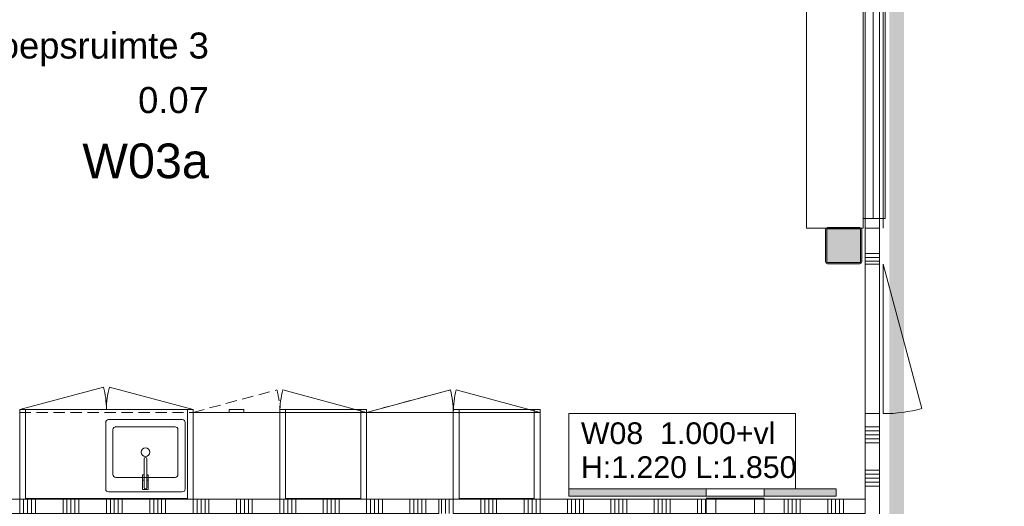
# Model space of a CAD drawing. Header units: millimetres. Extents: x -850 to 154668, y -80343 to 71019.
# Tile 86 of 147: x 3000 to 9812, y 34360 to 37727. Entities that reach past the tile are written whole.
import ezdxf
from ezdxf.enums import TextEntityAlignment as Align

# ---------------------------------------------------------------- set-up
doc = ezdxf.new("R2010")
doc.units = ezdxf.units.MM
doc.header["$MEASUREMENT"] = 0
doc.linetypes.add('B0702', pattern=[117.37, 78.119999, -39.250001])
for name, color, linetype in [('72 VI kastenwanden', 7, 'Continuous'), ('Info Wandafwerking aanduiding', 7, 'Continuous'), ('New_22 NC Binnenwanden', 7, 'Continuous'), ('New_22 NC Binnenwanden Deuren', 7, 'Continuous'), ('New_22 NC Binnenwanden Doorsnede-arcering', 7, 'Continuous'), ('New_22 NC Binnenwanden Laagscheidingslijnen', 7, 'Continuous'), ('New_22 NC Binnenwanden Ramen', 7, 'Continuous'), ('New_42 Binnenwandafw', 7, 'Continuous'), ('New_42 Binnenwandafw Doorsnede-arcering', 7, 'Continuous'), ('New_42 Binnenwandafw Ramen', 7, 'Continuous'), ('New_72 VI kastenwanden', 7, 'Continuous'), ('New_Info Wandafwerking aanduiding', 7, 'Continuous'), ('New_Info Wandafwerking aanduiding Doorsnede-arcering', 7, 'Continuous'), ('New_Z Ruimtefuncties', 7, 'Continuous'), ('New_Z Ruimtefuncties Zone omranding', 7, 'Continuous'), ('New_Z Ruimtefuncties Zone tekst', 7, 'Continuous'), ('S-COLS-____-OTLN.RVT S', 7, 'Continuous'), ('S-COLS-____-OTLN.RVT S 2D arcering', 7, 'Continuous')]:
    doc.layers.add(name, color=color, linetype=linetype)
doc.styles.add('GENERATED_STYLE_1', font='arial.ttf')
doc.styles.add('GENERATED_STYLE_2', font='arial.ttf')

# ---------------------------------------------------------------- blocks, each defined once
blk = doc.blocks.new('Kast basis 2D 22_3')
at = {"layer": 'New_72 VI kastenwanden', "color": 1, "linetype": 'Continuous', "lineweight": 0}
for p, q in [((0, 620), (1200, 620)), ((0, 0), (0, 620)), ((1200, 0), (1200, 620)), ((595, 550), (595, 90)), ((1125, 570), (615, 570)), ((890, 554), (850, 554)), ((850, 554), (850, 489)), ((890, 489), (890, 554)), ((1145, 90), (1145, 550)), ((850, 489), (861, 489)), ((861, 488), (850.3, 488)), ((850.3, 488), (850.3, 453)), ((861, 540), (861, 342.1)), ((861, 489), (861, 540)), ((861, 453), (861, 488)), ((879, 342.2), (879, 540)), ((879, 540), (879, 489)), ((879, 489), (890, 489)), ((889.7, 488), (879, 488)), ((879, 488), (879, 453)), ((889.7, 453), (889.7, 488)), ((645, 450), (645, 140)), ((1075, 470), (665, 470)), ((850.3, 453), (861, 453)), ((879, 453), (889.7, 453)), ((1095, 140), (1095, 450)), ((615, 70), (1125, 70)), ((665, 120), (1075, 120)), ((0, 0), (1200, 0)), ((0, 0), (579.6, -155.3)), ((1200, 0), (620.4, -155.3))]:
    blk.add_line(p, q, dxfattribs=at)
blk.add_circle((870, 295), 30, dxfattribs=at)
for centre, radius, start, end in [((615, 550), 20, 90, 180), ((870, 540), 9, 0, 180), ((870, 540), 9, 0, 180), ((1125, 550), 20, 0, 90), ((665, 450), 20, 90, 180), ((1075, 450), 20, 0, 90), ((870, 342.1), 9, 180.14724, 0.14724), ((665, 140), 20, 180, 270), ((1075, 140), 20, 270, 0), ((615, 90), 20, 180, 270), ((1125, 90), 20, 270, 0), ((0, 0), 600, 345, 0), ((1200, 0), 600, 180, 195)]:
    blk.add_arc(centre, radius, start, end, dxfattribs=at)
blk.add_point((665, 120), dxfattribs=at)
blk = doc.blocks.new('Kast basis 1D 22_9')
at = {"layer": 'New_72 VI kastenwanden', "color": 1, "linetype": 'Continuous', "lineweight": 0}
for p, q in [((0, 600), (600, 600)), ((0, 0), (0, 600)), ((600, 0), (600, 600)), ((0, 0), (600, 0)), ((0, 0), (579.6, -155.3))]:
    blk.add_line(p, q, dxfattribs=at)
blk.add_arc((0, 0), 600, 345, 0, dxfattribs=at)
blk = doc.blocks.new('R rechthoekige opening 22_16')
at = {"layer": 'New_42 Binnenwandafw Ramen', "color": 255, "linetype": 'Continuous', "lineweight": 0}
for p, q in [((-200, -57), (200, -57)), ((-200, -107), (-200, -57)), ((200, -107), (200, -57)), ((-200, -107), (200, -107))]:
    blk.add_line(p, q, dxfattribs=at)
for p in [(-200, -107), (200, -107)]:
    blk.add_point(p, dxfattribs=at)
blk = doc.blocks.new('Wall_380_1', base_point=(6800, 34410))
at = {"layer": 'New_42 Binnenwandafw Doorsnede-arcering', "linetype": 'Continuous', "lineweight": 0, "true_color": 0x934451}
for points in [[(6800, 34480), (6800, 34430), (7750, 34430), (7750, 34480)], [(8650, 34480), (8150, 34480), (8150, 34430), (8650, 34430)]]:
    blk.add_hatch(color=15, dxfattribs=at).paths.add_polyline_path(points)
at = {"layer": 'New_42 Binnenwandafw', "color": 15, "linetype": 'Continuous', "lineweight": 0, "true_color": 0x934451}
for p, q in [((7750, 34480), (7750, 34430)), ((8150, 34480), (8150, 34430))]:
    blk.add_line(p, q, dxfattribs=at)
at = {"layer": 'New_42 Binnenwandafw', "color": 15, "linetype": 'Continuous', "lineweight": 0, "true_color": 0x934451, "flags": 128}
for points in [[(7750, 34480), (6800, 34480)], [(6800, 34480), (6800, 34430)], [(8650, 34480), (8150, 34480)], [(8650, 34430), (8650, 34480)], [(6800, 34430), (7750, 34430)], [(8150, 34430), (8650, 34430)]]:
    blk.add_lwpolyline(points, dxfattribs=at)
at = {"layer": 'New_42 Binnenwandafw', "color": 15, "linetype": 'Continuous', "lineweight": 0, "true_color": 0x934451}
for p in [(7750, 34480), (8150, 34480)]:
    blk.add_point(p, dxfattribs=at)
at = {"layer": 'New_42 Binnenwandafw Ramen', "color": 255, "linetype": 'Continuous', "lineweight": 0, "zscale": 1000, "rotation": 180.0003080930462}
blk.add_blockref('R rechthoekige opening 22_16', (7950, 34373), dxfattribs=at)
blk = doc.blocks.new('Column 14[14]_1', base_point=(0.5, 3))
at = {"layer": 'S-COLS-____-OTLN.RVT S 2D arcering', "linetype": 'Continuous', "lineweight": 0, "true_color": 0x778488}
h = blk.add_hatch(color=8, dxfattribs=at)
h.paths.add_polyline_path([(8575.5, 36051), (8576.5, 36046), (8579.3, 36041.8), (8583.5, 36038.9), (8588.5, 36038), (8812.5, 36038), (8817.5, 36038.9), (8821.7, 36041.8), (8824.5, 36046), (8825.5, 36051), (8825.5, 36275), (8824.5, 36279.9), (8821.7, 36284.1), (8817.5, 36287), (8812.5, 36288), (8588.5, 36288), (8583.5, 36287), (8579.3, 36284.1), (8576.5, 36279.9), (8575.5, 36275)])
h.paths.add_polyline_path([(8812.5, 36046), (8588.5, 36046), (8586.6, 36046.3), (8585, 36047.4), (8583.9, 36049), (8583.5, 36051), (8583.5, 36275), (8583.9, 36276.9), (8585, 36278.5), (8586.6, 36279.6), (8588.5, 36280), (8812.5, 36280), (8814.4, 36279.6), (8816.1, 36278.5), (8817.1, 36276.9), (8817.5, 36275), (8817.5, 36051), (8817.1, 36049), (8816.1, 36047.4), (8814.4, 36046.3)], flags=0)
blk.add_hatch(color=8, dxfattribs=at).paths.add_polyline_path([(8812.5, 36280), (8588.5, 36280), (8586.6, 36279.6), (8585, 36278.5), (8583.9, 36276.9), (8583.5, 36275), (8583.5, 36051), (8583.9, 36049), (8585, 36047.4), (8586.6, 36046.3), (8588.5, 36046), (8812.5, 36046), (8814.4, 36046.3), (8816.1, 36047.4), (8817.1, 36049), (8817.5, 36051), (8817.5, 36275), (8817.1, 36276.9), (8816.1, 36278.5), (8814.4, 36279.6)])
at = {"layer": 'S-COLS-____-OTLN.RVT S', "color": 1, "linetype": 'Continuous', "lineweight": 0}
for p, q in [((8576.5, 36279.9), (8575.5, 36275)), ((8575.5, 36275), (8575.5, 36051)), ((8579.3, 36284.1), (8576.5, 36279.9)), ((8583.5, 36287), (8579.3, 36284.1)), ((8588.5, 36288), (8583.5, 36287)), ((8583.5, 36275), (8583.9, 36276.9)), ((8583.5, 36051), (8583.5, 36275)), ((8583.9, 36276.9), (8585, 36278.5)), ((8585, 36278.5), (8586.6, 36279.6)), ((8586.6, 36279.6), (8588.5, 36280)), ((8812.5, 36288), (8588.5, 36288)), ((8588.5, 36280), (8812.5, 36280)), ((8817.5, 36287), (8812.5, 36288)), ((8812.5, 36280), (8814.4, 36279.6)), ((8814.4, 36279.6), (8816.1, 36278.5)), ((8816.1, 36278.5), (8817.1, 36276.9)), ((8817.1, 36276.9), (8817.5, 36275)), ((8821.7, 36284.1), (8817.5, 36287)), ((8817.5, 36275), (8817.5, 36051)), ((8824.5, 36279.9), (8821.7, 36284.1)), ((8825.5, 36275), (8824.5, 36279.9)), ((8825.5, 36051), (8825.5, 36275)), ((8575.5, 36051), (8576.5, 36046)), ((8576.5, 36046), (8579.3, 36041.8)), ((8579.3, 36041.8), (8583.5, 36038.9)), ((8583.9, 36049), (8583.5, 36051)), ((8583.5, 36038.9), (8588.5, 36038)), ((8585, 36047.4), (8583.9, 36049)), ((8586.6, 36046.3), (8585, 36047.4)), ((8588.5, 36046), (8586.6, 36046.3)), ((8812.5, 36046), (8588.5, 36046)), ((8588.5, 36038), (8812.5, 36038)), ((8814.4, 36046.3), (8812.5, 36046)), ((8812.5, 36038), (8817.5, 36038.9)), ((8816.1, 36047.4), (8814.4, 36046.3)), ((8817.1, 36049), (8816.1, 36047.4)), ((8817.5, 36051), (8817.1, 36049)), ((8817.5, 36038.9), (8821.7, 36041.8)), ((8821.7, 36041.8), (8824.5, 36046)), ((8824.5, 36046), (8825.5, 36051))]:
    blk.add_line(p, q, dxfattribs=at)
blk = doc.blocks.new('Kast wand 2D 22')
at = {"layer": 'New_72 VI kastenwanden', "color": 1, "linetype": 'B0702', "lineweight": 0}
for p, q in [((1200, 600), (0, 600)), ((0, 600), (0, 0)), ((1200, 0), (1200, 600)), ((0, 0), (1200, 0))]:
    blk.add_line(p, q, dxfattribs=at)
blk = doc.blocks.new('#72 ladekast 4L')
at = {"layer": 'New_72 VI kastenwanden', "color": 9, "linetype": 'Continuous', "lineweight": 0}
for p, q in [((20, 620), (0, 620)), ((0, 620), (0, 40)), ((580, 620), (20, 620)), ((600, 620), (580, 620)), ((600, 40), (600, 620)), ((0, 40), (0, 20)), ((0, 20), (600, 20)), ((350, 20), (250, 20)), ((250, 20), (250, 0)), ((250, 0), (350, 0)), ((350, 0), (350, 20)), ((600, 20), (600, 40))]:
    blk.add_line(p, q, dxfattribs=at)
blk = doc.blocks.new('Kast wand 1D 22_13')
at = {"layer": 'New_72 VI kastenwanden', "color": 1, "linetype": 'B0702', "lineweight": 0}
for p, q in [((600, 600), (0, 600)), ((0, 600), (0, 0)), ((600, 0), (600, 600)), ((0, 0), (600, 0))]:
    blk.add_line(p, q, dxfattribs=at)
blk = doc.blocks.new('Kast wand 1D 22_14')
at = {"layer": 'New_72 VI kastenwanden', "color": 1, "linetype": 'B0702', "lineweight": 0}
for p, q in [((600, 600), (0, 600)), ((0, 600), (0, 0)), ((600, 0), (600, 600)), ((0, 0), (600, 0)), ((0, 0), (579.6, -155.3))]:
    blk.add_line(p, q, dxfattribs=at)
blk.add_arc((0, 0), 600, 345, 0, dxfattribs=at)
blk = doc.blocks.new('#72 kadervak')
at = {"layer": 'New_72 VI kastenwanden', "color": 7, "linetype": 'Continuous', "lineweight": 0}
for p, q in [((600, 620), (0, 620)), ((0, 620), (0, 0)), ((600, 620), (0, 620)), ((0, 620), (0, 0)), ((40, 620), (0, 620)), ((0, 620), (0, 0)), ((40, 0), (40, 620)), ((560, 620), (40, 620)), ((40, 620), (40, 615)), ((40, 615), (560, 615)), ((600, 620), (560, 620)), ((560, 620), (560, 0)), ((560, 615), (560, 620)), ((600, 0), (600, 620)), ((600, 0), (600, 620)), ((600, 0), (600, 620)), ((0, 0), (600, 0)), ((0, 0), (600, 0)), ((0, 0), (40, 0)), ((560, 0), (600, 0))]:
    blk.add_line(p, q, dxfattribs=at)
blk = doc.blocks.new('Kast hoog 1D 22_2')
at = {"layer": 'New_72 VI kastenwanden', "color": 1, "linetype": 'Continuous', "lineweight": 0}
for p, q in [((600, 600), (0, 600)), ((0, 600), (0, 0)), ((600, 0), (600, 600)), ((0, 0), (600, 0)), ((0, 0), (579.6, -155.3))]:
    blk.add_line(p, q, dxfattribs=at)
blk.add_arc((0, 0), 600, 345, 0, dxfattribs=at)
blk = doc.blocks.new('#72 pantryvak 600#3')
at = {"layer": '72 VI kastenwanden', "color": 1, "linetype": 'Continuous', "lineweight": 0}
for p, q in [((1200, 620), (0, 620)), ((0, 620), (0, 0)), ((40, 620), (0, 620)), ((0, 620), (0, 0)), ((1160, 620), (40, 620)), ((40, 620), (40, 0)), ((40, 0), (40, 620)), ((1160, 620), (40, 620)), ((40, 620), (40, 615)), ((40, 615), (1160, 615)), ((1160, 0), (1160, 620)), ((1160, 615), (1160, 620)), ((1160, 620), (1160, 0)), ((1200, 620), (1160, 620)), ((1200, 0), (1200, 620)), ((1200, 0), (1200, 620)), ((0, 0), (1200, 0)), ((0, 0), (40, 0)), ((40, 0), (1160, 0)), ((1160, 0), (1200, 0))]:
    blk.add_line(p, q, dxfattribs=at)
blk = doc.blocks.new('*X2472')
at = {"layer": 'New_22 NC Binnenwanden Doorsnede-arcering', "color": 254, "linetype": 'Continuous', "lineweight": 0, "true_color": 0xe9ebeb}
for p, q in [((8850, 36109.7), (8915.9, 36109.7)), ((8915.9, 36109.7), (8950, 36109.7)), ((8850, 36082.3), (8915.9, 36082.3)), ((8850, 36054.9), (8915.9, 36054.9)), ((8915.9, 36082.3), (8950, 36082.3)), ((8915.9, 36054.9), (8950, 36054.9))]:
    blk.add_line(p, q, dxfattribs=at)
blk = doc.blocks.new('*X2473')
at = {"layer": 'New_22 NC Binnenwanden Doorsnede-arcering', "color": 254, "linetype": 'Continuous', "lineweight": 0, "true_color": 0xe9ebeb}
for p, q in [((8850, 34909.7), (8915.9, 34909.7)), ((8850, 34882.3), (8915.9, 34882.3)), ((8915.9, 34909.7), (8950, 34909.7)), ((8915.9, 34882.3), (8950, 34882.3)), ((8850, 34854.9), (8915.9, 34854.9)), ((8850, 34827.4), (8915.9, 34827.4)), ((8915.9, 34854.9), (8950, 34854.9)), ((8915.9, 34827.4), (8950, 34827.4)), ((8850, 34800), (8915.9, 34800)), ((8915.9, 34800), (8950, 34800)), ((8850, 34609.7), (8915.9, 34609.7)), ((8915.9, 34609.7), (8950, 34609.7)), ((8850, 34582.3), (8915.9, 34582.3)), ((8850, 34554.9), (8915.9, 34554.9)), ((8915.9, 34582.3), (8950, 34582.3)), ((8915.9, 34554.9), (8950, 34554.9)), ((8850, 34527.4), (8915.9, 34527.4)), ((8850, 34500), (8915.9, 34500)), ((8915.9, 34527.4), (8950, 34527.4)), ((8915.9, 34500), (8950, 34500))]:
    blk.add_line(p, q, dxfattribs=at)
blk = doc.blocks.new('#Pui inbouwgarderobe 01')
at = {"layer": 'New_22 NC Binnenwanden Ramen', "color": 9, "linetype": 'Continuous', "lineweight": 0}
for p, q in [((-1600, 0), (-1600, -392)), ((-1533, 0), (-1600, 0)), ((1533, 0), (-1533, 0)), ((1600, 0), (1533, 0)), ((1600, -392), (1600, 0)), ((-1600, -392), (-1533, -392)), ((-1533, -392), (-1533, -513)), ((-1533, -392), (1533, -392)), ((1533, -513), (1533, -392)), ((1533, -392), (1600, -392)), ((-1533, -513), (-1533, -543)), ((1533, -531), (-1533, -531)), ((-1533, -543), (-1515, -543)), ((-1515, -543), (1515, -543)), ((1515, -543), (1533, -543)), ((1533, -543), (1533, -513))]:
    blk.add_line(p, q, dxfattribs=at)
at = {"layer": 'New_22 NC Binnenwanden Ramen', "color": 1, "linetype": 'Continuous', "lineweight": 0}
for p, q in [((1533, -462), (-1533, -462)), ((-1533, -513), (-1533, -543)), ((-1533, -543), (-1533, -513)), ((-1533, -513), (-1533, -543)), ((-1533, -543), (-1533, -513)), ((-1533, -513), (-1533, -543)), ((-1533, -543), (-1533, -513)), ((-1533, -543), (-1515, -543)), ((-1515, -543), (-1533, -543)), ((1515, -543), (1533, -543)), ((1533, -543), (1515, -543)), ((1533, -543), (1533, -513)), ((1533, -513), (1533, -543)), ((1533, -543), (1533, -513))]:
    blk.add_line(p, q, dxfattribs=at)
blk = doc.blocks.new('Rnx verticaal 22')
at = {"layer": 'New_22 NC Binnenwanden Ramen', "color": 1, "linetype": 'Continuous', "lineweight": 0}
for p, q in [((-1600, 0), (-1533, 0)), ((-1533, 0), (-1533, -139)), ((-1533, 0), (1533, 0)), ((1533, -139), (1533, 0)), ((1533, 0), (1600, 0)), ((-1533, -139), (-1600, -139)), ((1533, -139), (-1533, -139)), ((1600, -139), (1533, -139))]:
    blk.add_line(p, q, dxfattribs=at)
at = {"layer": 'New_22 NC Binnenwanden Ramen', "color": 7, "linetype": 'Continuous', "lineweight": 0}
for p, q in [((-1600, -25), (-1600, -125)), ((-1600, -25), (-1600, -125)), ((1600, -25), (1600, -125)), ((1600, -25), (1600, -125))]:
    blk.add_line(p, q, dxfattribs=at)
blk = doc.blocks.new('D1 22')
at = {"layer": 'New_22 NC Binnenwanden Deuren', "color": 1, "linetype": 'Continuous', "lineweight": 0}
for q in [(-481.8, 267.6), (-517, 0)]:
    blk.add_line((517, 0), q, dxfattribs=at)
at = {"layer": 'New_22 NC Binnenwanden Deuren', "color": 7, "linetype": 'Continuous', "lineweight": 0}
for p, q in [((-517, -25), (-517, -125)), ((-517, -25), (-517, -125)), ((517, -25), (517, -125)), ((517, -25), (517, -125))]:
    blk.add_line(p, q, dxfattribs=at)
at = {"layer": 'New_22 NC Binnenwanden Deuren', "color": 1, "linetype": 'Continuous', "lineweight": 0}
blk.add_arc((517, 0), 1034, 165, 180, dxfattribs=at)
blk = doc.blocks.new('Wall_492_1', base_point=(8850, 46990))
at = {"layer": 'New_22 NC Binnenwanden', "color": 8, "linetype": 'Continuous', "lineweight": 0, "true_color": 0x778488}
for p, q in [((8950, 36035), (8850, 36035)), ((8950, 35001), (8850, 35001))]:
    blk.add_line(p, q, dxfattribs=at)
at = {"layer": 'New_22 NC Binnenwanden', "color": 8, "linetype": 'Continuous', "lineweight": 0, "true_color": 0x778488, "flags": 128}
for points in [[(8850, 36285), (8850, 36035)], [(8950, 36035), (8950, 36285)], [(8850, 35001), (8850, 34410)], [(8950, 34310), (8950, 35001)]]:
    blk.add_lwpolyline(points, dxfattribs=at)
at = {"layer": 'New_22 NC Binnenwanden Laagscheidingslijnen', "color": 8, "linetype": 'Continuous', "lineweight": 0, "true_color": 0x778488}
blk.add_line((8850, 34310), (8850, 34410), dxfattribs=at)
at = {"layer": 'New_22 NC Binnenwanden', "color": 8, "lineweight": 0, "true_color": 0x778488}
for name in ['*X2472', '*X2473']:
    blk.add_blockref(name, (0, 0), dxfattribs=at)
at = {"layer": 'New_22 NC Binnenwanden Deuren', "color": 1, "linetype": 'Continuous', "lineweight": 0, "xscale": -0.9999999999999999, "zscale": 1000, "rotation": 270.0000199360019}
blk.add_blockref('D1 22', (8975, 35518), dxfattribs=at)
at = {"layer": 'New_22 NC Binnenwanden Ramen', "color": 1, "linetype": 'Continuous', "lineweight": 0, "xscale": 1.00000000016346, "zscale": 1000, "rotation": 90.00001993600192}
blk.add_blockref('#Pui inbouwgarderobe 01', (8444, 37885), dxfattribs=at)
at = {"layer": 'New_22 NC Binnenwanden Ramen', "color": 1, "linetype": 'Continuous', "lineweight": 0, "zscale": 1000, "rotation": 270.0000199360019}
blk.add_blockref('Rnx verticaal 22', (8975, 37885), dxfattribs=at)
blk = doc.blocks.new('*X2489')
at = {"layer": 'New_22 NC Binnenwanden Doorsnede-arcering', "color": 254, "linetype": 'Continuous', "lineweight": 0, "true_color": 0xe9ebeb}
for p, q in [((5917.7, 34310), (5917.7, 34410)), ((5945.1, 34310), (5945.1, 34410)), ((5972.6, 34310), (5972.6, 34410)), ((6000, 34310), (6000, 34410)), ((6190.3, 34310), (6190.3, 34410)), ((6217.7, 34310), (6217.7, 34410)), ((6245.1, 34310), (6245.1, 34410)), ((6272.6, 34310), (6272.6, 34410)), ((6300, 34310), (6300, 34410)), ((6490.3, 34310), (6490.3, 34410)), ((6517.7, 34310), (6517.7, 34410)), ((6545.1, 34310), (6545.1, 34410)), ((6572.6, 34310), (6572.6, 34410)), ((6600, 34310), (6600, 34410)), ((6790.3, 34310), (6790.3, 34410)), ((6817.7, 34310), (6817.7, 34410)), ((6845.1, 34310), (6845.1, 34410)), ((6872.6, 34310), (6872.6, 34410)), ((6900, 34310), (6900, 34410)), ((7090.3, 34310), (7090.3, 34410)), ((7117.7, 34310), (7117.7, 34410)), ((7145.1, 34310), (7145.1, 34410)), ((7172.6, 34310), (7172.6, 34410)), ((7200, 34310), (7200, 34410)), ((7390.3, 34310), (7390.3, 34410)), ((7417.7, 34310), (7417.7, 34410)), ((7445.1, 34310), (7445.1, 34410)), ((7472.6, 34310), (7472.6, 34410)), ((7500, 34310), (7500, 34410)), ((7690.3, 34310), (7690.3, 34410)), ((7717.7, 34310), (7717.7, 34410)), ((7745.1, 34310), (7745.1, 34410))]:
    blk.add_line(p, q, dxfattribs=at)
blk = doc.blocks.new('*X2490')
at = {"layer": 'New_22 NC Binnenwanden Doorsnede-arcering', "color": 254, "linetype": 'Continuous', "lineweight": 0, "true_color": 0xe9ebeb}
for p, q in [((8290.3, 34310), (8290.3, 34410)), ((8317.7, 34310), (8317.7, 34410)), ((8345.1, 34310), (8345.1, 34410)), ((8372.6, 34310), (8372.6, 34410)), ((8400, 34310), (8400, 34410)), ((8590.3, 34310), (8590.3, 34410)), ((8617.7, 34310), (8617.7, 34410)), ((8645.1, 34310), (8645.1, 34410)), ((8672.6, 34310), (8672.6, 34410)), ((8700, 34310), (8700, 34410))]:
    blk.add_line(p, q, dxfattribs=at)
blk = doc.blocks.new('R1 22_12')
at = {"layer": 'New_22 NC Binnenwanden Ramen', "color": 1, "linetype": 'Continuous', "lineweight": 0}
for p, q in [((-200, 0), (-133, 0)), ((-133, 0), (-133, -114)), ((-133, 0), (133, 0)), ((133, -114), (133, 0)), ((133, 0), (200, 0)), ((-133, -114), (-200, -114)), ((133, -114), (-133, -114)), ((200, -114), (133, -114))]:
    blk.add_line(p, q, dxfattribs=at)
at = {"layer": 'New_22 NC Binnenwanden Ramen', "color": 9, "linetype": 'Continuous', "lineweight": 0}
for p, q in [((-200, -7), (200, -7)), ((-200, -107), (200, -107))]:
    blk.add_line(p, q, dxfattribs=at)
at = {"layer": 'New_22 NC Binnenwanden Ramen', "color": 7, "linetype": 'Continuous', "lineweight": 0}
for p, q in [((-200, -7), (-200, -107)), ((-200, -7), (-200, -107)), ((200, -7), (200, -107)), ((200, -7), (200, -107))]:
    blk.add_line(p, q, dxfattribs=at)
blk = doc.blocks.new('Wall_494_1', base_point=(5900, 34310))
at = {"layer": 'New_22 NC Binnenwanden', "color": 8, "linetype": 'Continuous', "lineweight": 0, "true_color": 0x778488}
for p, q in [((7750, 34410), (7750, 34310)), ((8150, 34410), (8150, 34310))]:
    blk.add_line(p, q, dxfattribs=at)
at = {"layer": 'New_22 NC Binnenwanden', "color": 8, "linetype": 'Continuous', "lineweight": 0, "true_color": 0x778488, "flags": 128}
for points in [[(7750, 34410), (5900, 34410)], [(5900, 34410), (5900, 34310)], [(8850, 34410), (8150, 34410)], [(6000, 34310), (7750, 34310)], [(8150, 34310), (8850, 34310)]]:
    blk.add_lwpolyline(points, dxfattribs=at)
at = {"layer": 'New_22 NC Binnenwanden Laagscheidingslijnen', "color": 8, "linetype": 'Continuous', "lineweight": 0, "true_color": 0x778488}
blk.add_line((8850, 34310), (8850, 34410), dxfattribs=at)
at = {"layer": 'New_22 NC Binnenwanden', "color": 8, "lineweight": 0, "true_color": 0x778488}
for name in ['*X2489', '*X2490']:
    blk.add_blockref(name, (0, 0), dxfattribs=at)
at = {"layer": 'New_22 NC Binnenwanden Ramen', "color": 1, "linetype": 'Continuous', "lineweight": 0, "xscale": -1, "zscale": 1000}
blk.add_blockref('R1 22_12', (7950, 34417), dxfattribs=at)
blk = doc.blocks.new('*X2629')
at = {"layer": 'New_22 NC Binnenwanden Doorsnede-arcering', "color": 254, "linetype": 'Continuous', "lineweight": 0, "true_color": 0xe9ebeb}
for p, q in [((2999.9, 34410), (2999.9, 34310)), ((3027.3, 34410), (3027.3, 34310)), ((3054.8, 34410), (3054.8, 34310)), ((3082.2, 34410), (3082.2, 34310)), ((3109.6, 34410), (3109.6, 34310)), ((3299.9, 34410), (3299.9, 34310)), ((3327.3, 34410), (3327.3, 34310)), ((3354.8, 34410), (3354.8, 34310)), ((3382.2, 34410), (3382.2, 34310)), ((3409.6, 34410), (3409.6, 34310)), ((3599.9, 34410), (3599.9, 34310)), ((3627.3, 34410), (3627.3, 34310)), ((3654.8, 34410), (3654.8, 34310)), ((3682.2, 34410), (3682.2, 34310)), ((3709.6, 34410), (3709.6, 34310)), ((3899.9, 34410), (3899.9, 34310)), ((3927.3, 34410), (3927.3, 34310)), ((3954.8, 34410), (3954.8, 34310)), ((3982.2, 34410), (3982.2, 34310)), ((4009.6, 34410), (4009.6, 34310)), ((4199.9, 34410), (4199.9, 34310)), ((4227.3, 34410), (4227.3, 34310)), ((4254.8, 34410), (4254.8, 34310)), ((4282.2, 34410), (4282.2, 34310)), ((4309.6, 34410), (4309.6, 34310)), ((4499.9, 34410), (4499.9, 34310)), ((4527.3, 34410), (4527.3, 34310)), ((4554.8, 34410), (4554.8, 34310)), ((4582.2, 34410), (4582.2, 34310)), ((4609.6, 34410), (4609.6, 34310)), ((4799.9, 34410), (4799.9, 34310)), ((4827.3, 34410), (4827.3, 34310)), ((4854.8, 34410), (4854.8, 34310)), ((4882.2, 34410), (4882.2, 34310)), ((4909.6, 34410), (4909.6, 34310)), ((5099.9, 34410), (5099.9, 34310)), ((5127.3, 34410), (5127.3, 34310)), ((5154.8, 34410), (5154.8, 34310)), ((5182.2, 34410), (5182.2, 34310)), ((5209.6, 34410), (5209.6, 34310)), ((5399.9, 34410), (5399.9, 34310)), ((5427.3, 34410), (5427.3, 34310)), ((5454.8, 34410), (5454.8, 34310)), ((5482.2, 34410), (5482.2, 34310)), ((5509.6, 34410), (5509.6, 34310)), ((5699.9, 34410), (5699.9, 34310)), ((5727.3, 34410), (5727.3, 34310)), ((5754.8, 34410), (5754.8, 34310)), ((5782.2, 34410), (5782.2, 34310)), ((5809.6, 34410), (5809.6, 34310))]:
    blk.add_line(p, q, dxfattribs=at)
blk = doc.blocks.new('Wall_531_1', base_point=(5900, 34410))
at = {"layer": 'New_22 NC Binnenwanden', "color": 8, "linetype": 'Continuous', "lineweight": 0, "true_color": 0x778488, "flags": 128}
for points in [[(5900, 34410), (2900, 34410)], [(2900, 34310), (2900, 34410)], [(5900, 34310), (5900, 34410)], [(2900, 34310), (5900, 34310)]]:
    blk.add_lwpolyline(points, dxfattribs=at)
at = {"layer": 'New_22 NC Binnenwanden', "color": 8, "lineweight": 0, "true_color": 0x778488}
blk.add_blockref('*X2629', (0, 0), dxfattribs=at)
blk = doc.blocks.new('Groepsruimte 3_0.07_65_1', base_point=(3459.6, 37113.4))
at = {"layer": 'New_Z Ruimtefuncties Zone tekst', "color": 2, "lineweight": 0}
for tag, height, style, p in [('DUMMY_938', 180, 'GENERATED_STYLE_1', (4308.8, 37679.1)), ('ROOM_NAME', 180, 'GENERATED_STYLE_1', (4308.8, 37638)), ('ROOM_NUMBER', 180, 'GENERATED_STYLE_1', (4308.8, 37260.8)), ('DUMMY_939', 180, 'GENERATED_STYLE_1', (4308.8, 37302)), ('stWallCovering', 240, 'GENERATED_STYLE_2', (4308.8, 36870))]:
    blk.add_attdef(tag, text='', height=height, dxfattribs=dict(at, style=style)).set_placement(p, align=Align.TOP_RIGHT)
at = {"layer": 'New_Z Ruimtefuncties Zone tekst', "color": 2, "lineweight": 0, "style": 'GENERATED_STYLE_2'}
blk.add_attdef('DUMMY_940', text='', height=240, dxfattribs=at).set_placement((2610.4, 36924.8), align=Align.TOP_LEFT)
blk = doc.blocks.new('Wall_737_1', base_point=(9017.5, 67660))
at = {"layer": 'New_Info Wandafwerking aanduiding Doorsnede-arcering', "linetype": 'Continuous', "lineweight": 0}
blk.add_hatch(color=1, dxfattribs=at).paths.add_polyline_path([(9117.5, 26150), (9117.5, 67660), (9017.5, 67660), (9017.5, 26150)])

msp = doc.modelspace()

# ---------------------------------------------------------------- linework, layer by layer
at = {"layer": 'Info Wandafwerking aanduiding', "color": 9, "linetype": 'Continuous', "lineweight": 0, "flags": 128}
msp.add_lwpolyline([(6800, 35001.4), (8368.2, 35001.4), (8368.2, 34480), (6800, 34480)], close=True, dxfattribs=at)
at = {"layer": 'New_Z Ruimtefuncties Zone omranding', "color": 231, "linetype": 'Continuous', "lineweight": 0, "true_color": 0xf9acba, "flags": 128}
msp.add_lwpolyline([(0, 41010), (0, 38843.5), (0, 36035), (0, 33810), (2900, 33810), (2900, 34410), (5900, 34410), (8850, 34410), (8850, 36035), (8850, 36285), (8850, 41010), (8575, 41010), (275, 41010)], close=True, dxfattribs=at)
at = {"layer": 'New_Z Ruimtefuncties Zone omranding', "color": 41, "linetype": 'Continuous', "lineweight": 0, "true_color": 0xffeeaa, "flags": 128}
msp.add_lwpolyline([(6200, 26210), (6200, 24599.9), (25600, 24608), (25600, 26210), (17050.7, 26210), (17050.7, 26200.1), (15341.4, 26200.1), (15341.4, 36010), (13350.7, 36010, -0.198912), (11732.1, 36412.2, -0.249082), (10909.7, 38110.9), (10910, 41010), (8950, 41010), (8950, 35110), (8950, 32310), (8947.2, 32310), (8947.2, 26210)], format="xyb", close=True, dxfattribs=at)

# ---------------------------------------------------------------- block references
at = {"layer": '72 VI kastenwanden', "color": 1, "linetype": 'Continuous', "lineweight": 0, "zscale": 1000, "rotation": 180}
msp.add_blockref('#72 pantryvak 600#3', (4200, 35030), dxfattribs=at)
at = {"layer": 'New_22 NC Binnenwanden', "color": 8, "lineweight": 0, "true_color": 0x778488}
for name, p in [('Wall_492_1', (8850, 46990)), ('Wall_531_1', (5900, 34410)), ('Wall_494_1', (5900, 34310))]:
    msp.add_blockref(name, p, dxfattribs=at)
at = {"layer": 'New_42 Binnenwandafw', "color": 15, "lineweight": 0, "true_color": 0x934451}
msp.add_blockref('Wall_380_1', (6800, 34410), dxfattribs=at)
at = {"layer": 'New_72 VI kastenwanden', "color": 1, "linetype": 'Continuous', "lineweight": 0, "xscale": -1, "zscale": 1000, "rotation": 180}
for name, p in [('Kast basis 2D 22_3', (3000, 35030)), ('Kast wand 1D 22_14', (4200, 35010)), ('Kast hoog 1D 22_2', (5400, 35010)), ('Kast wand 1D 22_14', (5400, 35010)), ('#72 kadervak', (4800, 35030)), ('#72 kadervak', (6000, 35030)), ('Kast wand 2D 22', (3000, 35010)), ('Kast wand 2D 22', (4200, 35010)), ('Kast wand 2D 22', (5400, 35010))]:
    msp.add_blockref(name, p, dxfattribs=at)
at = {"layer": 'New_72 VI kastenwanden', "color": 1, "linetype": 'Continuous', "lineweight": 0, "zscale": 1000, "rotation": 180}
for name, p in [('Kast basis 1D 22_9', (5400, 35010)), ('Kast basis 1D 22_9', (6600, 35010)), ('Kast wand 1D 22_13', (5400, 35010)), ('Kast wand 1D 22_13', (6600, 35010))]:
    msp.add_blockref(name, p, dxfattribs=at)
at = {"layer": 'New_72 VI kastenwanden', "color": 253, "linetype": 'Continuous', "lineweight": 0, "true_color": 0x99a3a6, "xscale": -1, "zscale": 1000, "rotation": 180}
msp.add_blockref('#72 ladekast 4L', (4200, 35030), dxfattribs=at)
at = {"layer": 'New_Info Wandafwerking aanduiding', "color": 1, "lineweight": 0}
msp.add_blockref('Wall_737_1', (9017.5, 67660), dxfattribs=at)
at = {"layer": 'New_Z Ruimtefuncties', "color": 2, "linetype": 'Continuous', "lineweight": 0}
msp.add_blockref('Groepsruimte 3_0.07_65_1', (3459.6, 37113.4), dxfattribs=at).add_auto_attribs({'ROOM_NAME': 'Groepsruimte 3', 'ROOM_NUMBER': '0.07', 'stWallCovering': 'W03a'})
at = {"layer": 'S-COLS-____-OTLN.RVT S', "color": 1, "linetype": 'Continuous', "lineweight": 0}
msp.add_blockref('Column 14[14]_1', (0.5, 3), dxfattribs=at)

# ---------------------------------------------------------------- texts
at = {"layer": 'Info Wandafwerking aanduiding', "color": 2, "linetype": 'Continuous', "lineweight": 0, "insert": (6825, 34554), "char_height": 150, "attachment_point": 7, "line_spacing_factor": 0.938049, "style": 'GENERATED_STYLE_1'}
msp.add_mtext('\\A1;{\\pql;\\fArial|b0|i0|c0|p38; W08 \\fArial|b0|i0|c0|p38; \\fArial|b0|i0|c0|p38;1.000\\fArial|b0|i0|c0|p38;+vl\\P\\pql;\\fArial|b0|i0|c0|p38; H:\\fArial|b0|i0|c0|p38;1.220\\fArial|b0|i0|c0|p38; L:\\fArial|b0|i0|c0|p38;1.850}', dxfattribs=at)

doc.saveas('drawing.dxf')
